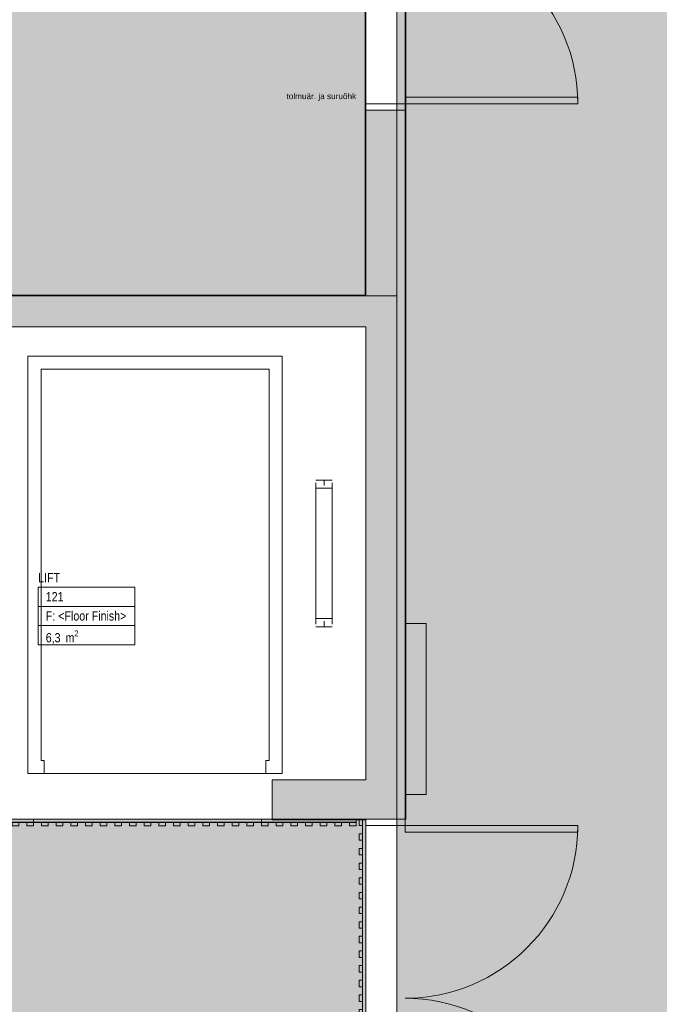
# Model space of a CAD drawing. Header units: millimetres. Extents: x -30 to 102382, y -31808 to 51594.
# Tile 157 of 172: x 80176 to 84100, y 29123 to 35165. Entities that reach past the tile are written whole.
import ezdxf
from ezdxf.enums import TextEntityAlignment as Align

# ---------------------------------------------------------------- set-up
doc = ezdxf.new("R2010")
doc.units = ezdxf.units.MM
doc.header["$MEASUREMENT"] = 0
doc.linetypes.add('tl_xref_DASH_2.5-1.25', pattern=[3750, 2500, -1250])
for name, color, linetype in [('01 Nimetused_ ruumid.AR', 7, 'Continuous'), ('05 Sisesein proj.AR', 7, 'Continuous'), ('06 Põrand proj.AR', 7, 'Continuous'), ('20 Tehnoloogia.AR', 7, 'Continuous'), ('31 Liftid ja tõstukid 3d.AR', 7, 'Continuous'), ('40 Küttekollektor.SA', 7, 'Continuous'), ('42 Siseviimistlus_ ribistik.SA', 7, 'Continuous'), ('47 Siseviimistlus_ põrand.SA', 7, 'Continuous'), ('47 Siseviimistlus_ sein.SA', 7, 'Continuous')]:
    doc.layers.add(name, color=color, linetype=linetype)
doc.styles.add('GENERATED_STYLE_1', font='ARIALN.TTF')
doc.styles.add('GENERATED_STYLE_3', font='arial.ttf')

# ---------------------------------------------------------------- blocks, each defined once
blk = doc.blocks.new('LIFT_121_21_2', base_point=(80585, 31564.5))
at = {"layer": '01 Nimetused_ ruumid.AR', "color": 7, "linetype": 'Continuous', "lineweight": 13}
for p, q in [((80881.4, 31681.9), (80288.7, 31681.9)), ((80288.7, 31681.9), (80288.7, 31329.8)), ((80288.7, 31681.9), (80881.4, 31681.9)), ((80288.7, 31564.5), (80288.7, 31681.9)), ((80881.4, 31329.8), (80881.4, 31681.9)), ((80881.4, 31681.9), (80881.4, 31564.5)), ((80881.4, 31564.5), (80288.7, 31564.5)), ((80288.7, 31564.5), (80881.4, 31564.5)), ((80288.7, 31447.2), (80288.7, 31564.5)), ((80881.4, 31564.5), (80881.4, 31447.2)), ((80881.4, 31447.2), (80288.7, 31447.2)), ((80288.7, 31447.2), (80881.4, 31447.2)), ((80288.7, 31329.8), (80288.7, 31447.2)), ((80881.4, 31447.2), (80881.4, 31329.8)), ((80288.7, 31329.8), (80881.4, 31329.8)), ((80881.4, 31329.8), (80288.7, 31329.8))]:
    blk.add_line(p, q, dxfattribs=at)
at = {"layer": '01 Nimetused_ ruumid.AR', "color": 7, "lineweight": 13, "insert": (80335.6, 31417.8), "char_height": 57, "attachment_point": 1, "style": 'GENERATED_STYLE_1'}
blk.add_mtext('{\\A1;\\fArial Narrow|b0|i0|c0|p0;6,3{\\A1;\\fArial Narrow|b0|i0|c0|p0;\\H0.66000x;\\S^  ;} m{\\A1;\\fArial Narrow|b0|i0|c0|p0;\\H0.66000x;\\S2^  ;}}', dxfattribs=at)
at = {"layer": '01 Nimetused_ ruumid.AR', "color": 7, "lineweight": 13, "style": 'GENERATED_STYLE_1'}
for tag, p in [('DUMMY_849', (80471.3, 31787.5)), ('ROOM_NAME', (80288.7, 31769.6)), ('DUMMY_850', (80445.7, 31670.1)), ('ROOM_NUMBER', (80335.6, 31652.5)), ('floorCode', (80335.6, 31534.9)), ('stFloorCovering', (80412.6, 31534.9)), ('DUMMY_851', (80335.6, 31435.4))]:
    blk.add_attdef(tag, text='', height=57, dxfattribs=at).set_placement(p, align=Align.TOP_LEFT)
blk = doc.blocks.new('Cube 26[31]_2', base_point=(82540, 30410))
at = {"layer": '40 Küttekollektor.SA', "color": 7, "linetype": 'Continuous', "lineweight": 20, "flags": 128}
blk.add_lwpolyline([(82670, 31460), (82540, 31460), (82540, 30410), (82670, 30410)], close=True, dxfattribs=at)
blk = doc.blocks.new('Rectangular Window Opening 26_9')
at = {"layer": '47 Siseviimistlus_ sein.SA', "color": 7, "linetype": 'Continuous', "lineweight": 13}
for p, q in [((-1100, 5), (1100, 5)), ((-1100, 0), (-1100, 5)), ((-1100, 0), (1100, 0)), ((1100, 0), (1100, 5))]:
    blk.add_line(p, q, dxfattribs=at)
blk = doc.blocks.new('Simple Door Opening_16')
at = {"layer": '47 Siseviimistlus_ sein.SA', "color": 7, "linetype": 'Continuous', "lineweight": 13}
for p, q in [((-1100, 0), (-1100, -5)), ((1100, 0), (1100, -5))]:
    blk.add_line(p, q, dxfattribs=at)
blk = doc.blocks.new('Simple Door Opening_19')
at = {"layer": '47 Siseviimistlus_ sein.SA', "color": 7, "linetype": 'Continuous', "lineweight": 13}
for p, q in [((-800, 0), (-800, 5)), ((800, 0), (800, 5))]:
    blk.add_line(p, q, dxfattribs=at)
blk = doc.blocks.new('Elevator 26[68]_2', base_point=(79870, 30350))
at = {"layer": '31 Liftid ja tõstukid 3d.AR', "color": 7, "linetype": 'Continuous', "lineweight": 20}
for p, q in [((80226.7, 33100), (81786.7, 33100)), ((80226.7, 30540), (80226.7, 33100)), ((81786.7, 30540), (81786.7, 33100)), ((81706.7, 33020), (80306.7, 33020)), ((80306.7, 33020), (80306.7, 30620)), ((81706.7, 33020), (81706.7, 30620)), ((81993.3, 32340), (82093.3, 32340)), ((82043.3, 32340), (82043.3, 32306.6)), ((81993.3, 32323.3), (81993.3, 31456.6)), ((81993.3, 32290), (82093.3, 32290)), ((82093.3, 32323.3), (82093.3, 31456.6)), ((81993.3, 31490), (82093.3, 31490)), ((81993.3, 31440), (82093.3, 31440)), ((82043.3, 31440), (82043.3, 31473.3)), ((80326.7, 30620), (80306.7, 30620)), ((80326.7, 30540), (80326.7, 30620)), ((81706.7, 30620), (81686.7, 30620)), ((81686.7, 30620), (81686.7, 30540)), ((80226.7, 30540), (80326.7, 30540)), ((80326.7, 30540), (81686.7, 30540)), ((81686.7, 30540), (81786.7, 30540))]:
    blk.add_line(p, q, dxfattribs=at)
blk = doc.blocks.new('Double Door 26_4')
at = {"layer": '05 Sisesein proj.AR', "color": 7, "linetype": 'Continuous', "lineweight": 13}
for p, q in [((-1060, 1060), (-1060, 0)), ((-1020, 1060), (-1060, 1060)), ((-1020, 0), (-1020, 1060)), ((1020, 0), (1020, 1060)), ((1020, 1060), (1060, 1060)), ((1060, 1060), (1060, 0)), ((-1060, 0), (-1100, 0)), ((-1100, 0), (-1100, -240)), ((-1100, 0), (-1100, -10)), ((-1100, 0), (-1100, -10)), ((-1060, -240), (-1060, 0)), ((-1060, 0), (-1020, 0)), ((1060, 0), (1020, 0)), ((1100, 0), (1060, 0)), ((1060, 0), (1060, -240)), ((1100, -240), (1100, 0)), ((1100, 0), (1100, -10)), ((1100, 0), (1100, -10)), ((-1100, -10), (-1100, -50)), ((-1100, -10), (-1100, -50)), ((-1100, -50), (-1100, -240)), ((-1100, -50), (-1100, -240)), ((1100, -10), (1100, -50)), ((1100, -10), (1100, -50)), ((1100, -50), (1100, -240)), ((1100, -50), (1100, -240)), ((-1100, -240), (-1060, -240)), ((1060, -240), (1100, -240))]:
    blk.add_line(p, q, dxfattribs=at)
for centre, start, end in [((-1060, 0), 0, 90), ((1060, 0), 90, 180)]:
    blk.add_arc(centre, 1060, start, end, dxfattribs=at)
blk = doc.blocks.new('Simple Door Opening_21')
at = {"layer": '05 Sisesein proj.AR', "color": 7, "linetype": 'Continuous', "lineweight": 13}
for p, q in [((-800, 0), (-800, -240)), ((800, 0), (800, -240))]:
    blk.add_line(p, q, dxfattribs=at)
blk = doc.blocks.new('Simple Door Opening_25')
at = {"layer": '47 Siseviimistlus_ sein.SA', "color": 7, "linetype": 'Continuous', "lineweight": 13}
for p, q in [((-1100, 0), (-1100, 5)), ((1100, 0), (1100, 5))]:
    blk.add_line(p, q, dxfattribs=at)
blk = doc.blocks.new('Seinapaneel 13x12[712]_2', base_point=(78960, 30219))
at = {"layer": '42 Siseviimistlus_ ribistik.SA', "color": 7, "linetype": 'Continuous', "lineweight": 20}
for p, q in [((80260, 30260), (78960, 30260)), ((78960, 30260), (78960, 30240)), ((80260, 30260), (78960, 30260)), ((78960, 30260), (78960, 30240)), ((80260, 30240), (78960, 30240)), ((78960, 30240), (78960, 30239)), ((78960, 30240), (80260, 30240)), ((78960, 30240), (80260, 30240)), ((78960, 30239), (80260, 30239)), ((79000, 30239), (78960, 30239)), ((78960, 30239), (78960, 30219)), ((78960, 30219), (79000, 30219)), ((79000, 30219), (79000, 30239)), ((79090, 30239), (79050, 30239)), ((79050, 30239), (79050, 30219)), ((79050, 30219), (79090, 30219)), ((79090, 30219), (79090, 30239)), ((79180, 30239), (79140, 30239)), ((79140, 30239), (79140, 30219)), ((79140, 30219), (79180, 30219)), ((79180, 30219), (79180, 30239)), ((79270, 30239), (79230, 30239)), ((79230, 30239), (79230, 30219)), ((79230, 30219), (79270, 30219)), ((79270, 30219), (79270, 30239)), ((79360, 30239), (79320, 30239)), ((79320, 30239), (79320, 30219)), ((79320, 30219), (79360, 30219)), ((79360, 30219), (79360, 30239)), ((79450, 30239), (79410, 30239)), ((79410, 30239), (79410, 30219)), ((79410, 30219), (79450, 30219)), ((79450, 30219), (79450, 30239)), ((79540, 30239), (79500, 30239)), ((79500, 30239), (79500, 30219)), ((79500, 30219), (79540, 30219)), ((79540, 30219), (79540, 30239)), ((79630, 30239), (79590, 30239)), ((79590, 30239), (79590, 30219)), ((79590, 30219), (79630, 30219)), ((79630, 30219), (79630, 30239)), ((79720, 30239), (79680, 30239)), ((79680, 30239), (79680, 30219)), ((79680, 30219), (79720, 30219)), ((79720, 30219), (79720, 30239)), ((79810, 30239), (79770, 30239)), ((79770, 30239), (79770, 30219)), ((79770, 30219), (79810, 30219)), ((79810, 30219), (79810, 30239)), ((79900, 30239), (79860, 30239)), ((79860, 30239), (79860, 30219)), ((79860, 30219), (79900, 30219)), ((79900, 30219), (79900, 30239)), ((79990, 30239), (79950, 30239)), ((79950, 30239), (79950, 30219)), ((79950, 30219), (79990, 30219)), ((79990, 30219), (79990, 30239)), ((80080, 30239), (80040, 30239)), ((80040, 30239), (80040, 30219)), ((80040, 30219), (80080, 30219)), ((80080, 30219), (80080, 30239)), ((80170, 30239), (80130, 30239)), ((80130, 30239), (80130, 30219)), ((80130, 30219), (80170, 30219)), ((80170, 30219), (80170, 30239)), ((80260, 30239), (80220, 30239)), ((80220, 30239), (80220, 30219)), ((80220, 30219), (80260, 30219)), ((80260, 30240), (80260, 30260)), ((80260, 30240), (80260, 30260)), ((80260, 30239), (80260, 30240)), ((80260, 30219), (80260, 30239))]:
    blk.add_line(p, q, dxfattribs=at)
blk = doc.blocks.new('Seinapaneel 13x12 b[714]_2', base_point=(80260, 30219))
at = {"layer": '42 Siseviimistlus_ ribistik.SA', "color": 7, "linetype": 'Continuous', "lineweight": 20}
for p, q in [((81660, 30260), (80260, 30260)), ((80260, 30260), (80260, 30240)), ((81660, 30260), (80260, 30260)), ((80260, 30260), (80260, 30240)), ((81660, 30240), (80260, 30240)), ((80260, 30240), (80260, 30239)), ((80260, 30240), (81660, 30240)), ((80260, 30240), (81660, 30240)), ((80260, 30239), (81660, 30239)), ((80350, 30239), (80310, 30239)), ((80310, 30239), (80310, 30219)), ((80310, 30219), (80350, 30219)), ((80350, 30219), (80350, 30239)), ((80440, 30239), (80400, 30239)), ((80400, 30239), (80400, 30219)), ((80400, 30219), (80440, 30219)), ((80440, 30219), (80440, 30239)), ((80530, 30239), (80490, 30239)), ((80490, 30239), (80490, 30219)), ((80490, 30219), (80530, 30219)), ((80530, 30219), (80530, 30239)), ((80620, 30239), (80580, 30239)), ((80580, 30239), (80580, 30219)), ((80580, 30219), (80620, 30219)), ((80620, 30219), (80620, 30239)), ((80710, 30239), (80670, 30239)), ((80670, 30239), (80670, 30219)), ((80670, 30219), (80710, 30219)), ((80710, 30219), (80710, 30239)), ((80800, 30239), (80760, 30239)), ((80760, 30239), (80760, 30219)), ((80760, 30219), (80800, 30219)), ((80800, 30219), (80800, 30239)), ((80890, 30239), (80850, 30239)), ((80850, 30239), (80850, 30219)), ((80850, 30219), (80890, 30219)), ((80890, 30219), (80890, 30239)), ((80980, 30239), (80940, 30239)), ((80940, 30239), (80940, 30219)), ((80940, 30219), (80980, 30219)), ((80980, 30219), (80980, 30239)), ((81070, 30239), (81030, 30239)), ((81030, 30239), (81030, 30219)), ((81030, 30219), (81070, 30219)), ((81070, 30219), (81070, 30239)), ((81160, 30239), (81120, 30239)), ((81120, 30239), (81120, 30219)), ((81120, 30219), (81160, 30219)), ((81160, 30219), (81160, 30239)), ((81250, 30239), (81210, 30239)), ((81210, 30239), (81210, 30219)), ((81210, 30219), (81250, 30219)), ((81250, 30219), (81250, 30239)), ((81340, 30239), (81300, 30239)), ((81300, 30239), (81300, 30219)), ((81300, 30219), (81340, 30219)), ((81340, 30219), (81340, 30239)), ((81430, 30239), (81390, 30239)), ((81390, 30239), (81390, 30219)), ((81390, 30219), (81430, 30219)), ((81430, 30219), (81430, 30239)), ((81520, 30239), (81480, 30239)), ((81480, 30239), (81480, 30219)), ((81480, 30219), (81520, 30219)), ((81520, 30219), (81520, 30239)), ((81610, 30239), (81570, 30239)), ((81570, 30239), (81570, 30219)), ((81570, 30219), (81610, 30219)), ((81610, 30219), (81610, 30239)), ((81660, 30240), (81660, 30260)), ((81660, 30240), (81660, 30260)), ((81660, 30239), (81660, 30240))]:
    blk.add_line(p, q, dxfattribs=at)
blk = doc.blocks.new('Seinapaneel 13x12[715]_2', base_point=(82259, 30260))
at = {"layer": '42 Siseviimistlus_ ribistik.SA', "color": 7, "linetype": 'Continuous', "lineweight": 20}
for p, q in [((82259, 30260), (82259, 30220)), ((82279, 30260), (82259, 30260)), ((82259, 30220), (82279, 30220)), ((82280, 30260), (82279, 30260)), ((82279, 30260), (82279, 28960)), ((82279, 30220), (82279, 30260)), ((82280, 28960), (82280, 30260)), ((82280, 30260), (82280, 28960)), ((82300, 30260), (82280, 30260)), ((82280, 30260), (82280, 28960)), ((82300, 30260), (82280, 30260)), ((82300, 28960), (82300, 30260)), ((82300, 28960), (82300, 30260)), ((82259, 30170), (82259, 30130)), ((82279, 30170), (82259, 30170)), ((82279, 30130), (82279, 30170)), ((82259, 30130), (82279, 30130)), ((82259, 30080), (82259, 30040)), ((82279, 30080), (82259, 30080)), ((82259, 30040), (82279, 30040)), ((82279, 30040), (82279, 30080)), ((82259, 29990), (82259, 29950)), ((82279, 29990), (82259, 29990)), ((82279, 29950), (82279, 29990)), ((82259, 29950), (82279, 29950)), ((82259, 29900), (82259, 29860)), ((82279, 29900), (82259, 29900)), ((82259, 29860), (82279, 29860)), ((82279, 29860), (82279, 29900)), ((82259, 29810), (82259, 29770)), ((82279, 29810), (82259, 29810)), ((82279, 29770), (82279, 29810)), ((82259, 29770), (82279, 29770)), ((82259, 29720), (82259, 29680)), ((82279, 29720), (82259, 29720)), ((82259, 29680), (82279, 29680)), ((82279, 29680), (82279, 29720)), ((82259, 29630), (82259, 29590)), ((82279, 29630), (82259, 29630)), ((82279, 29590), (82279, 29630)), ((82259, 29590), (82279, 29590)), ((82259, 29540), (82259, 29500)), ((82279, 29540), (82259, 29540)), ((82259, 29500), (82279, 29500)), ((82279, 29500), (82279, 29540)), ((82259, 29450), (82259, 29410)), ((82279, 29450), (82259, 29450)), ((82279, 29410), (82279, 29450)), ((82259, 29410), (82279, 29410)), ((82259, 29360), (82259, 29320)), ((82279, 29360), (82259, 29360)), ((82259, 29320), (82279, 29320)), ((82279, 29320), (82279, 29360)), ((82259, 29270), (82259, 29230)), ((82279, 29270), (82259, 29270)), ((82279, 29230), (82279, 29270)), ((82259, 29230), (82279, 29230)), ((82259, 29180), (82259, 29140)), ((82279, 29180), (82259, 29180)), ((82259, 29140), (82279, 29140)), ((82279, 29140), (82279, 29180)), ((82259, 29090), (82259, 29050)), ((82279, 29090), (82259, 29090)), ((82279, 29050), (82279, 29090)), ((82259, 29050), (82279, 29050)), ((82259, 29000), (82259, 28960)), ((82279, 29000), (82259, 29000)), ((82259, 28960), (82279, 28960)), ((82279, 28960), (82279, 29000)), ((82279, 28960), (82280, 28960)), ((82280, 28960), (82300, 28960)), ((82280, 28960), (82300, 28960))]:
    blk.add_line(p, q, dxfattribs=at)
blk = doc.blocks.new('Seinapaneel 58x12[741]_2', base_point=(81660, 30219))
at = {"layer": '42 Siseviimistlus_ ribistik.SA', "color": 7, "linetype": 'Continuous', "lineweight": 20}
for p, q in [((82240, 30260), (81660, 30260)), ((81660, 30260), (81660, 30240)), ((82240, 30260), (81660, 30260)), ((81660, 30260), (81660, 30240)), ((82220, 30240), (81660, 30240)), ((81660, 30240), (81660, 30239)), ((81660, 30240), (82240, 30240)), ((81660, 30240), (82240, 30240)), ((81660, 30239), (82220, 30239)), ((81700, 30239), (81660, 30239)), ((81660, 30239), (81660, 30219)), ((81660, 30219), (81700, 30219)), ((81700, 30219), (81700, 30239)), ((81790, 30239), (81750, 30239)), ((81750, 30239), (81750, 30219)), ((81750, 30219), (81790, 30219)), ((81790, 30219), (81790, 30239)), ((81880, 30239), (81840, 30239)), ((81840, 30239), (81840, 30219)), ((81840, 30219), (81880, 30219)), ((81880, 30219), (81880, 30239)), ((81970, 30239), (81930, 30239)), ((81930, 30239), (81930, 30219)), ((81930, 30219), (81970, 30219)), ((81970, 30219), (81970, 30239)), ((82060, 30239), (82020, 30239)), ((82020, 30239), (82020, 30219)), ((82020, 30219), (82060, 30219)), ((82060, 30219), (82060, 30239)), ((82150, 30239), (82110, 30239)), ((82110, 30239), (82110, 30219)), ((82110, 30219), (82150, 30219)), ((82150, 30219), (82150, 30239)), ((82240, 30239), (82200, 30239)), ((82200, 30239), (82200, 30219)), ((82200, 30219), (82240, 30219)), ((82220, 30239), (82220, 30240)), ((82240, 30240), (82240, 30260)), ((82240, 30240), (82240, 30260)), ((82240, 30219), (82240, 30239))]:
    blk.add_line(p, q, dxfattribs=at)

msp = doc.modelspace()

# ---------------------------------------------------------------- hatches: boundary and pattern name
at = {"layer": '05 Sisesein proj.AR', "linetype": 'Continuous', "lineweight": 13}
for points in [[(82490, 34609.9), (82300, 34609.9), (82300, 30260), (82490, 30260)], [(82530, 34609.9), (82490, 34609.9), (82490, 30260), (82530, 30260)], [(82530, 34609.9), (82530, 30260), (82540, 30260), (82540, 34609.9)], [(80020, 33280), (82300, 33280), (82300, 33470), (80020, 33470)], [(81725, 30260), (82300, 30260), (82300, 30500), (81725, 30500)]]:
    msp.add_hatch(color=252, dxfattribs=at).paths.add_polyline_path(points)
at = {"layer": '47 Siseviimistlus_ põrand.SA', "linetype": 'Continuous', "lineweight": 0}
for points in [[(82300, 37970), (77530, 37970), (77530, 33469.9), (82300, 33469.9)], [(89570, 37970), (82490, 37970), (82490, 27500), (82540, 27500), (82540, 20030), (89570, 20030)], [(82300, 30260), (20030, 30260), (20030, 24710), (22030, 24710), (22030, 24465.1), (25600, 24465.1), (25600, 27740), (25840, 27740), (25840.1, 27740), (29796.4, 27740), (35090, 27740), (35090, 26500), (39810, 26500), (39810, 27740), (46290, 27740), (82300, 27740)]]:
    msp.add_hatch(color=27, dxfattribs=at).paths.add_polyline_path(points)
at = {"layer": '47 Siseviimistlus_ sein.SA', "linetype": 'Continuous', "lineweight": 13}
for points in [[(82295, 33474.9), (82300, 33474.9), (82300, 34609.9), (82295, 34609.9)], [(82545, 34609.9), (82540, 34609.9), (82540, 30260), (82545, 30260)], [(82295, 33474.9), (77535, 33474.9), (77535, 33469.9), (82295, 33469.9)], [(82295, 33469.9), (82300, 33469.9), (82295, 33474.9)], [(82300, 33474.9), (82295, 33474.9), (82300, 33469.9)], [(82295, 30260), (81725, 30260), (81725, 30255), (82295, 30255)], [(82295, 30255), (82300, 30260), (82295, 30260)]]:
    msp.add_hatch(color=252, dxfattribs=at).paths.add_polyline_path(points)

# ---------------------------------------------------------------- linework, layer by layer
at = {"layer": '05 Sisesein proj.AR', "color": 7, "linetype": 'Continuous', "lineweight": 20}
for p, q in [((82490, 34609.9), (82300, 34609.9)), ((82530, 34609.9), (82490, 34609.9)), ((82540, 34609.9), (82530, 34609.9)), ((81725, 30260), (81725, 30500)), ((82490, 30260), (82300, 30260)), ((82530, 30260), (82490, 30260)), ((82540, 30260), (82530, 30260))]:
    msp.add_line(p, q, dxfattribs=at)
at = {"layer": '05 Sisesein proj.AR', "color": 7, "linetype": 'Continuous', "lineweight": 20, "flags": 128}
for points in [[(82300, 34609.9), (82300, 33470)], [(82540, 30260), (82540, 34609.9)], [(82300, 33470), (80020, 33470)], [(80020, 33280), (82300, 33280)], [(82300, 33280), (82300, 30500)], [(82300, 30500), (81725, 30500)], [(81725, 30260), (82300, 30260)]]:
    msp.add_lwpolyline(points, dxfattribs=at)
at = {"layer": '06 Põrand proj.AR', "color": 7, "linetype": 'Continuous', "lineweight": 20, "flags": 128}
for points in [[(77530, 30500), (79830, 30500), (79830, 33469.9), (82300, 33469.9), (82300, 37970), (77530, 37970)], [(82490, 20030), (89570, 20030), (89570, 37970), (82490, 37970)], [(79830, 30260), (82490, 30260), (82490, 33469.9), (79830, 33469.9)], [(42890, 27740), (43890, 27740), (43890, 27500), (46290, 27500), (46290, 27740), (70890, 27740), (70890, 27500), (73290, 27500), (73290, 27740), (82300, 27740), (82300, 30260), (73290, 30260), (73290, 30500), (70890, 30500), (70890, 30260), (46290, 30260), (43890, 30260), (42890, 30260)]]:
    msp.add_lwpolyline(points, close=True, dxfattribs=at)
at = {"layer": '47 Siseviimistlus_ põrand.SA', "color": 253, "linetype": 'tl_xref_DASH_2.5-1.25', "lineweight": 13, "flags": 128}
for points in [[(82300, 37970), (77530, 37970), (77530, 33469.9), (82300, 33469.9)], [(89570, 37970), (82490, 37970), (82490, 27500), (82540, 27500), (82540, 20030), (89570, 20030)], [(82300, 30260), (20030, 30260), (20030, 24710), (22030, 24710), (22030, 24465.1), (25600, 24465.1), (25600, 27740), (25840, 27740), (25840.1, 27740), (29796.4, 27740), (35090, 27740), (35090, 26500), (39810, 26500), (39810, 27740), (46290, 27740), (82300, 27740)]]:
    msp.add_lwpolyline(points, close=True, dxfattribs=at)
at = {"layer": '47 Siseviimistlus_ sein.SA', "color": 7, "linetype": 'Continuous', "lineweight": 20}
for p, q in [((82300, 34609.9), (82295, 34609.9)), ((82545, 34609.9), (82540, 34609.9)), ((81725, 30260), (81725, 30255)), ((82295, 30260), (82300, 30260)), ((82545, 30260), (82540, 30260))]:
    msp.add_line(p, q, dxfattribs=at)
at = {"layer": '47 Siseviimistlus_ sein.SA', "color": 7, "linetype": 'Continuous', "lineweight": 20, "flags": 128}
for points in [[(82295, 34609.9), (82295, 33474.9)], [(82300, 33469.9), (82300, 34609.9)], [(82540, 34609.9), (82540, 30260)], [(82545, 30260), (82545, 34609.9)], [(82295, 33474.9), (77535, 33474.9)], [(77535, 33469.9), (82295, 33469.9)], [(82300, 33469.9), (82295, 33469.9)], [(82295, 30260), (81725, 30260)], [(81725, 30255), (82295, 30255)], [(82300, 30260), (82295, 30260)]]:
    msp.add_lwpolyline(points, dxfattribs=at)

# ---------------------------------------------------------------- block references
at = {"layer": '01 Nimetused_ ruumid.AR', "color": 7, "linetype": 'Continuous', "lineweight": 20}
msp.add_blockref('LIFT_121_21_2', (80585, 31564.5), dxfattribs=at).add_auto_attribs({'ROOM_NAME': 'LIFT', 'ROOM_NUMBER': '121', 'floorCode': 'F: ', 'stFloorCovering': '<Floor Finish>'})
at = {"layer": '05 Sisesein proj.AR', "color": 7, "linetype": 'Continuous', "lineweight": 13, "zscale": 1000, "rotation": 270}
for p in [(82540, 35709.9), (82540, 29160)]:
    msp.add_blockref('Double Door 26_4', p, dxfattribs=at)
at = {"layer": '05 Sisesein proj.AR', "color": 7, "linetype": 'Continuous', "lineweight": 13, "xscale": -1, "zscale": 1000, "rotation": 180}
msp.add_blockref('Simple Door Opening_21', (80925, 30260), dxfattribs=at)
at = {"layer": '31 Liftid ja tõstukid 3d.AR', "color": 7, "linetype": 'Continuous', "lineweight": 20}
msp.add_blockref('Elevator 26[68]_2', (79870, 30350), dxfattribs=at)
at = {"layer": '40 Küttekollektor.SA', "color": 7, "linetype": 'Continuous', "lineweight": 20}
msp.add_blockref('Cube 26[31]_2', (82540, 30410), dxfattribs=at)
at = {"layer": '42 Siseviimistlus_ ribistik.SA', "color": 7, "linetype": 'Continuous', "lineweight": 20}
for name, p in [('Seinapaneel 13x12[712]_2', (78960, 30219)), ('Seinapaneel 13x12 b[714]_2', (80260, 30219)), ('Seinapaneel 58x12[741]_2', (81660, 30219)), ('Seinapaneel 13x12[715]_2', (82259, 30260))]:
    msp.add_blockref(name, p, dxfattribs=at)
at = {"layer": '47 Siseviimistlus_ sein.SA', "color": 7, "linetype": 'Continuous', "lineweight": 13, "xscale": -1, "zscale": 1000, "rotation": 90}
for name, p in [('Rectangular Window Opening 26_9', (82300, 35709.9)), ('Rectangular Window Opening 26_9', (82545, 35709.9)), ('Simple Door Opening_16', (82295, 29160)), ('Simple Door Opening_25', (82545, 29160))]:
    msp.add_blockref(name, p, dxfattribs=at)
at = {"layer": '47 Siseviimistlus_ sein.SA', "color": 7, "linetype": 'Continuous', "lineweight": 13, "zscale": 1000, "rotation": 180}
msp.add_blockref('Simple Door Opening_19', (80925, 30260), dxfattribs=at)

# ---------------------------------------------------------------- texts
at = {"layer": '20 Tehnoloogia.AR', "color": 95, "linetype": 'Continuous', "lineweight": 13, "insert": (81812.6, 34713.9), "char_height": 36, "attachment_point": 1, "style": 'GENERATED_STYLE_3'}
msp.add_mtext('{\\A1;\\fArial|b0|i0|c0|p0;tolmuär. ja suruõhk}', dxfattribs=at)

doc.saveas('drawing.dxf')
